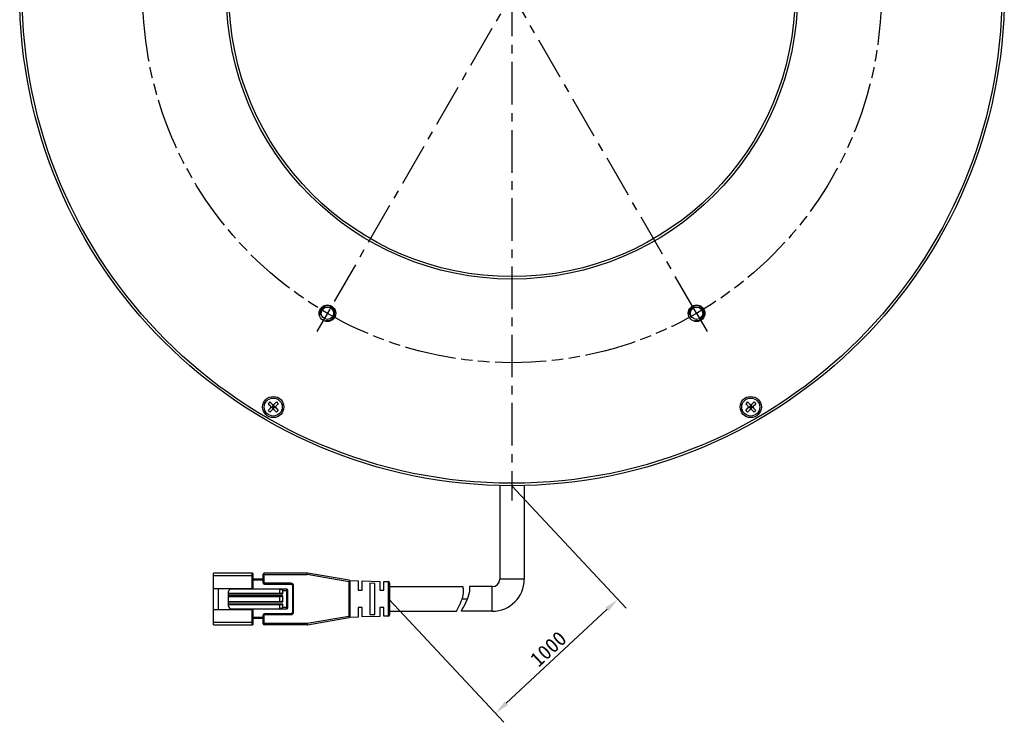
# Model space of a CAD drawing. Header units: millimetres. Extents: x 39 to 258, y -9 to 304.
# Tile 1 of 4: x 42 to 242, y -9 to 134. Entities that reach past the tile are written whole.
import ezdxf

# ---------------------------------------------------------------- set-up
doc = ezdxf.new("R2010")
doc.units = ezdxf.units.MM
doc.header["$LTSCALE"] = 23.1
doc.header["$PDMODE"] = 3
doc.header["$PDSIZE"] = 8
doc.linetypes.add('CENTER', pattern=[0.6, 0.375, -0.075, 0.075, -0.075])
doc.linetypes.add('PHANTOM', pattern=[0.8, 0.45, -0.05, 0.1, -0.05, 0.1, -0.05])
doc.layers.get('0').update_dxf_attribs({"linetype": 'CONTINUOUS'})
doc.layers.get('Defpoints').update_dxf_attribs({"linetype": 'CONTINUOUS'})
for name, color, linetype in [('00_COMPONENTS', 7, 'CONTINUOUS'), ('03_ALL_AXES', 7, 'CONTINUOUS'), ('07_ALL_HOLES', 7, 'CONTINUOUS'), ('51__DRAFT_DIMS', 7, 'CONTINUOUS')]:
    doc.layers.add(name, color=color, linetype=linetype)
doc.styles.get("Standard").update_dxf_attribs({"font": 'simfang.ttf'})
doc.dimstyles.new('DIMSTYLE_3', dxfattribs={"dimtxt": 3, "dimasz": 3, "dimexe": 2.5, "dimexo": 0.5, "dimgap": 0.75, "dimtad": 1, "dimdsep": 46, "dimtxsty": 'STANDARD', "dimblk": '_FILLED', "dimblk1": '_FILLED', "dimblk2": '_FILLED', "dimcen": 0.09, "dimclrt": 3, "dimazin": 2, "dimtp": 0.2, "dimtm": 0.2, "dimtfac": 1, "dimtofl": 0, "dimtmove": 0, "dimatfit": 3, "dimldrblk": '_FILLED', "dimfxl": 1, "dimtolj": 1, "dimarcsym": 0})
doc.dimstyles.new('DIMSTYLE_6', dxfattribs={"dimtxt": 3, "dimasz": 3, "dimexe": 2.5, "dimexo": 0.5, "dimtad": 1, "dimdsep": 46, "dimtxsty": 'STANDARD', "dimblk": '_FILLED', "dimblk1": '_FILLED', "dimblk2": '_FILLED', "dimcen": 0.09, "dimclrt": 3, "dimazin": 2, "dimtp": 0.01, "dimtm": 0.01, "dimtfac": 1, "dimtofl": 0, "dimtmove": 0, "dimatfit": 1, "dimldrblk": '_FILLED', "dimfxl": 1, "dimtolj": 1, "dimarcsym": 0})

# ---------------------------------------------------------------- blocks, each defined once
blk = doc.blocks.new('_FILLED')
at = {"color": 0, "linetype": 'ByBlock'}
blk.add_solid([(0, 0), (-1, 0.167), (-1, -0.167)], dxfattribs=at)
blk = doc.blocks.new('*D6')
at = {"color": 4}
for p, q in [((92.91, 241.24), (79.3, 241.24)), ((96.41, 241.24), (92.91, 241.24)), ((111.56, 207.53), (96.41, 241.24))]:
    blk.add_line(p, q, dxfattribs=at)
at = {"color": 4, "xscale": 3, "yscale": 3, "zscale": 3, "rotation": 294.2053352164}
blk.add_blockref('_FILLED', (111.56, 207.53), dxfattribs=at)
blk = doc.blocks.new('*D13')
at = {"layer": '51__DRAFT_DIMS', "color": 0, "lineweight": -2}
for p, q in [((142.31, 39.12), (165.53, 14.25)), ((117.45, 15.91), (140.67, -8.96)), ((141.16, -5.09), (161.63, 14.03))]:
    blk.add_line(p, q, dxfattribs=at)
at = {"layer": 'Defpoints', "color": 0}
for p in [(141.97, 39.49), (117.11, 16.28), (163.83, 16.07)]:
    blk.add_point(p, dxfattribs=at)
at = {"layer": '51__DRAFT_DIMS', "color": 0, "linetype": 'ByBlock', "lineweight": -2, "xscale": 3, "yscale": 3, "zscale": 3}
for p, rotation in [((163.83, 16.07), 43.03004363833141), ((138.97, -7.13), 223.0300436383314)]:
    blk.add_blockref('_FILLED', p, dxfattribs=dict(at, rotation=rotation))
at = {"layer": '51__DRAFT_DIMS', "color": 3, "insert": (149.67, 5.96), "char_height": 3, "attachment_point": 5, "rotation": 43.03}
blk.add_mtext('\\A1;1000{}{{\\H0.7x;}{}}', dxfattribs=at)

msp = doc.modelspace()

# ---------------------------------------------------------------- linework, layer by layer
at = {"layer": '00_COMPONENTS', "color": 7}
for p, q in [((93.14034, 56.14138), (92.78679, 55.78782)), ((93.14034, 56.14138), (93.59996, 55.68176)), ((94.02423, 55.68176), (94.48385, 56.14138)), ((94.48385, 56.14138), (94.8374, 55.78782)), ((190.14034, 56.14138), (189.78679, 55.78782)), ((190.14034, 56.14138), (190.59996, 55.68176)), ((191.02423, 55.68176), (191.48385, 56.14138)), ((191.48385, 56.14138), (191.8374, 55.78782)), ((92.78679, 55.78782), (93.24641, 55.3282)), ((92.78679, 54.44432), (93.24641, 54.90394)), ((92.78679, 54.44432), (93.14034, 54.09077)), ((93.14034, 54.09077), (93.59996, 54.55039)), ((93.33428, 55.11607), (94.28991, 55.11607)), ((93.81209, 55.46962), (93.45854, 55.11607)), ((93.45854, 55.11607), (93.81209, 54.76252)), ((93.63532, 55.29285), (93.98887, 54.93929)), ((93.63532, 54.93929), (93.98887, 55.29285)), ((93.81209, 54.63825), (93.81209, 55.59389)), ((93.81209, 55.46962), (94.16565, 55.11607)), ((94.16565, 55.11607), (93.81209, 54.76252)), ((94.02423, 54.55039), (94.48385, 54.09077)), ((94.37778, 55.3282), (94.8374, 55.78782)), ((94.37778, 54.90394), (94.8374, 54.44432)), ((94.8374, 54.44432), (94.48385, 54.09077)), ((189.78679, 55.78782), (190.24641, 55.3282)), ((189.78679, 54.44432), (190.24641, 54.90394)), ((189.78679, 54.44432), (190.14034, 54.09077)), ((190.14034, 54.09077), (190.59996, 54.55039)), ((190.33428, 55.11607), (191.28991, 55.11607)), ((190.81209, 55.46962), (190.45854, 55.11607)), ((190.45854, 55.11607), (190.81209, 54.76252)), ((190.63532, 55.29285), (190.98887, 54.93929)), ((190.63532, 54.93929), (190.98887, 55.29285)), ((190.81209, 54.63825), (190.81209, 55.59389)), ((190.81209, 55.46962), (191.16565, 55.11607)), ((191.16565, 55.11607), (190.81209, 54.76252)), ((191.02423, 54.55039), (191.48385, 54.09077)), ((191.37778, 55.3282), (191.8374, 55.78782)), ((191.37778, 54.90394), (191.8374, 54.44432)), ((191.8374, 54.44432), (191.48385, 54.09077)), ((139.81209, 39.15503), (139.81209, 20.12054)), ((144.81209, 39.15524), (144.81209, 20.12054)), ((89.55235, 21.37054), (81.65235, 21.37054)), ((81.65235, 10.87054), (81.65235, 21.37054)), ((89.75235, 18.24554), (89.75235, 21.17054)), ((91.75235, 20.12054), (89.75235, 20.12054)), ((91.75235, 19.42054), (91.75235, 21.17054)), ((100.72668, 21.37054), (91.95235, 21.37054)), ((109.20332, 19.91347), (100.77767, 21.36617)), ((81.65235, 18.24554), (89.75235, 18.24554)), ((82.65235, 18.24554), (82.65235, 13.99554)), ((96.55235, 18.12054), (85.25235, 18.12054)), ((88.65235, 18.12054), (88.65235, 18.24554)), ((92.05235, 19.12054), (97.45235, 19.12054)), ((95.15235, 18.12054), (95.15235, 18.10338)), ((95.15235, 17.27054), (95.15235, 18.10338)), ((97.75235, 18.82054), (97.75235, 13.42054)), ((109.30669, 19.87509), (111.05235, 19.82054)), ((109.45235, 12.62323), (109.45235, 19.61784)), ((111.05235, 19.82054), (111.05235, 17.87066)), ((111.85235, 19.79554), (115.45235, 19.68304)), ((111.85235, 17.87054), (111.85235, 19.79554)), ((113.45235, 19.29499), (113.45235, 12.94608)), ((114.45236, 19.25926), (113.45236, 19.29499)), ((114.45235, 12.98166), (114.45235, 19.25926)), ((115.45235, 19.68304), (115.45235, 17.87067)), ((116.25196, 19.65805), (117.16172, 19.62962)), ((116.25196, 17.87054), (116.25196, 19.65805)), ((117.45235, 19.32989), (117.45235, 12.91118)), ((117.45235, 18.62054), (132.34353, 18.62054)), ((138.31209, 18.62054), (133.6776, 18.62054)), ((84.75235, 14.62054), (84.75235, 17.62054)), ((84.75235, 17.27054), (95.45235, 17.27054)), ((84.75235, 16.62054), (95.45235, 16.62054)), ((95.15235, 15.62054), (95.15235, 16.62054)), ((95.75235, 17.17054), (95.75235, 17.82054)), ((95.75235, 15.52054), (95.75235, 16.72054)), ((96.75235, 14.32054), (96.75235, 17.92054)), ((111.05236, 17.87054), (111.85235, 17.87054)), ((115.45236, 17.87054), (116.25196, 17.87054)), ((84.75235, 15.62054), (95.45235, 15.62054)), ((84.75235, 14.97054), (95.45235, 14.97054)), ((85.25235, 14.12054), (96.55235, 14.12054)), ((88.65235, 13.99554), (88.65235, 14.12054)), ((95.15235, 14.12054), (95.15235, 14.97054)), ((95.75235, 14.42054), (95.75235, 15.07054)), ((111.05235, 14.37054), (111.05235, 12.42054)), ((111.85236, 14.37054), (111.05236, 14.37054)), ((111.85235, 12.44554), (111.85235, 14.37041)), ((116.25197, 14.37054), (115.45235, 14.37054)), ((115.45235, 14.37054), (115.45235, 12.55804)), ((116.25196, 12.58302), (116.25196, 14.3704)), ((81.65235, 13.99554), (89.75235, 13.99554)), ((89.75235, 11.07054), (89.75235, 13.99554)), ((91.75235, 12.12054), (89.75235, 12.12054)), ((91.75235, 11.07054), (91.75235, 12.82054)), ((97.45235, 13.12054), (92.05235, 13.12054)), ((100.77765, 10.8749), (109.20332, 12.3276)), ((111.05235, 12.42054), (109.30671, 12.36598)), ((115.45235, 12.55804), (111.85235, 12.44554)), ((113.45236, 12.94608), (114.45236, 12.98166)), ((117.16172, 12.61145), (116.25196, 12.58302)), ((117.45235, 13.62054), (131.02288, 13.62054)), ((138.31209, 13.62054), (131.96597, 13.62054)), ((81.65235, 10.87054), (89.55235, 10.87054)), ((100.72665, 10.87054), (91.95235, 10.87054))]:
    msp.add_line(p, q, dxfattribs=at)
at = {"layer": '00_COMPONENTS', "color": 4}
for p, q in [((81.65235, 20.87054), (89.75235, 20.87054)), ((89.55235, 18.24554), (89.55235, 21.37054)), ((91.75235, 21.07054), (100.72668, 21.07054)), ((91.95235, 19.42054), (91.95235, 21.37054)), ((100.72668, 21.37054), (100.72668, 21.07054)), ((100.72668, 21.07054), (100.77767, 21.36617)), ((109.15235, 19.61783), (100.72668, 21.07054)), ((144.81209, 20.12054), (139.81209, 20.12054)), ((91.75235, 19.92054), (89.75235, 19.92054)), ((91.75235, 19.42054), (91.95235, 19.42054)), ((97.45235, 19.32054), (92.05235, 19.32054)), ((92.05235, 19.32054), (92.05235, 19.12054)), ((96.55235, 14.12054), (96.55235, 18.12054)), ((97.45235, 19.32054), (97.45235, 19.12054)), ((97.95235, 18.82054), (97.75235, 18.82054)), ((97.95235, 13.42054), (97.95235, 18.82054)), ((109.20332, 19.91347), (109.15235, 19.61783)), ((109.15235, 19.61783), (109.45235, 19.61784)), ((109.15235, 19.61783), (109.15235, 12.62324)), ((117.16172, 19.62962), (117.16172, 12.61145)), ((138.31209, 13.62054), (138.31209, 18.62054)), ((84.75235, 17.17054), (95.75235, 17.17054)), ((95.75235, 16.72054), (84.75235, 16.72054)), ((95.75235, 17.82054), (96.75235, 17.82054)), ((132.18292, 16.12054), (133.22699, 16.12054)), ((84.75235, 15.52054), (95.75235, 15.52054)), ((95.75235, 15.07054), (84.75235, 15.07054)), ((95.75235, 14.42054), (96.75235, 14.42054)), ((89.55235, 10.87054), (89.55235, 13.99554)), ((91.75235, 12.32054), (89.75235, 12.32054)), ((91.95235, 12.82054), (91.75235, 12.82054)), ((91.95235, 10.87054), (91.95235, 12.82054)), ((92.05235, 13.12054), (92.05235, 12.92054)), ((92.05235, 12.92054), (97.45235, 12.92054)), ((97.45235, 12.92054), (97.45235, 13.12054)), ((97.95235, 13.42054), (97.75235, 13.42054)), ((100.72668, 11.17054), (109.15235, 12.62324)), ((109.45235, 12.62324), (109.15235, 12.62324)), ((109.15235, 12.62324), (109.20332, 12.3276)), ((81.65235, 11.37054), (89.75235, 11.37054)), ((91.75235, 11.17054), (100.72668, 11.17054)), ((100.72667, 11.02045), (100.72665, 10.87054)), ((100.72668, 11.17054), (100.72667, 11.02045)), ((100.77765, 10.8749), (100.72668, 11.17054))]:
    msp.add_line(p, q, dxfattribs=at)
at = {"layer": '00_COMPONENTS', "color": 7}
for centre, radius in [((142.31209, 139.12054), 100), ((142.31209, 139.12054), 99.5), ((142.31209, 139.12054), 58), ((142.31209, 139.12054), 57.5), ((104.81209, 74.16863), 1.7), ((104.81209, 74.16863), 1.25), ((179.81209, 74.16863), 1.7), ((179.81209, 74.16863), 1.25), ((93.81209, 55.11607), 2.15), ((93.81209, 55.11607), 1.825), ((190.81209, 55.11607), 2.15), ((190.81209, 55.11607), 1.825)]:
    msp.add_circle(centre, radius, dxfattribs=at)
at = {"layer": '00_COMPONENTS', "color": 4}
for centre, radius, start, end in [((104.81209, 74.16863), 1.5, 255, 195), ((179.81209, 74.16863), 1.5, 255, 195), ((92.05235, 19.42054), 0.1, 180, 270), ((97.45235, 18.82054), 0.49999, 0, 89.9999997), ((92.05235, 12.82054), 0.1, 90, 180), ((97.45235, 13.42054), 0.49999, 270, 359.9999997)]:
    msp.add_arc(centre, radius, start, end, dxfattribs=at)
at = {"layer": '00_COMPONENTS', "color": 7}
for centre, radius, start, end in [((93.03428, 55.11607), 0.3, 315, 45), ((93.81209, 55.89389), 0.3, 225, 315), ((93.81209, 54.33825), 0.3, 45, 135), ((94.58991, 55.11607), 0.3, 135, 225), ((190.03428, 55.11607), 0.3, 315, 45), ((190.81209, 55.89389), 0.3, 225, 315), ((190.81209, 54.33825), 0.3, 45, 135), ((191.58991, 55.11607), 0.3, 135, 225), ((89.55235, 21.17054), 0.2, 359.9998736, 89.9999992), ((91.95235, 21.17054), 0.2, 90, 179.9999991), ((100.72668, 21.07054), 0.3, 80.2090251, 90.0001031), ((138.31209, 20.12054), 6.5, 270, 360), ((138.31209, 20.12054), 1.5, 270, 360), ((85.25235, 17.62054), 0.5, 90, 180), ((92.05235, 19.42054), 0.3, 180.0000011, 269.9999993), ((94.89205, 15.89126), 2.22738, 81.7052966, 83.2889845), ((96.55235, 17.92054), 0.2, 0, 89.9999992), ((97.45235, 18.82054), 0.3, 0.0000008, 89.9999999), ((109.15235, 19.61783), 0.3, 0.0062155, 80.2176628), ((117.15235, 19.32976), 0.3, 0.0527126, 88.2099508), ((85.25235, 14.62054), 0.5, 180, 269.9999997), ((96.55235, 14.32054), 0.2, 270.0000001, 359.9999997), ((92.05235, 12.82054), 0.3, 90.000001, 179.9999991), ((97.45235, 13.42054), 0.3, 270.0000008, 359.9999999), ((109.15235, 12.62324), 0.3, 279.7867878, 359.999999), ((117.15235, 12.91131), 0.3, 271.7900492, 359.9472874), ((89.55235, 11.07054), 0.2, 270.0000001, 0.0001264), ((91.95235, 11.07054), 0.2, 180.0000001, 270), ((100.72668, 11.17054), 0.3, 269.9914321, 279.7825102)]:
    msp.add_arc(centre, radius, start, end, dxfattribs=at)
for centre, start_param, end_param in [((95.45235, 17.17054), 0.000000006, 1.570796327), ((95.45235, 16.72054), -1.570796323, 0), ((95.45235, 15.52054), 0, 1.570796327), ((95.45235, 15.07054), -1.570796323, 0)]:
    msp.add_ellipse(centre, major_axis=(0.3, 0), ratio=0.333333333, start_param=start_param, end_param=end_param, dxfattribs=at)
for points, knots in [([(95.21339, 18.09534), (95.26557, 18.08772), (95.36952, 18.06864), (95.49693, 18.03246), (95.59501, 17.99171), (95.66498, 17.95262), (95.7172, 17.90857), (95.74631, 17.86198), (95.75235, 17.83432), (95.75235, 17.82054)], [0, 0, 0, 0, 0.247503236, 0.495508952, 0.619999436, 0.745055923, 0.871163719, 0.93528426, 1, 1, 1, 1]), ([(131.02288, 13.62054), (131.59665, 14.69161), (132.49889, 16.42342), (132.51066, 18.06778), (132.34353, 18.62054)], [0, 0, 0, 0, 0.648671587, 1, 1, 1, 1]), ([(133.6776, 18.62054), (133.74309, 18.21223), (133.63516, 16.5923), (132.60269, 14.8107), (131.96597, 13.62054)], [0, 0, 0, 0, 0.265043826, 1, 1, 1, 1]), ([(95.75235, 14.42054), (95.75235, 14.40543), (95.74503, 14.37514), (95.71943, 14.33765), (95.68699, 14.30695), (95.63903, 14.2729), (95.57384, 14.23942), (95.46511, 14.19809), (95.32431, 14.1623), (95.20979, 14.14446), (95.15235, 14.13769)], [0, 0, 0, 0, 0.064660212, 0.128693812, 0.192057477, 0.25497255, 0.379941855, 0.504393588, 0.752416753, 1, 1, 1, 1])]:
    msp.add_open_spline(points, degree=3, knots=knots, dxfattribs=at)
at = {"layer": '03_ALL_AXES', "color": 1, "linetype": 'CENTER'}
msp.add_line((142.31209, 139.12054), (142.31209, 36.12054), dxfattribs=at)
at = {"layer": '07_ALL_HOLES', "color": 1, "linetype": 'CENTER'}
for p, q in [((179.81209, 204.07244), (104.81553, 74.17459)), ((179.81209, 74.16863), (106.93709, 200.39183)), ((104.81209, 74.16863), (102.68709, 70.48802)), ((104.81209, 74.16863), (104.81553, 74.17459)), ((179.81209, 74.16863), (181.93709, 70.48802))]:
    msp.add_line(p, q, dxfattribs=at)
at = {"layer": '07_ALL_HOLES', "color": 1, "linetype": 'PHANTOM'}
msp.add_circle((142.31209, 139.12054), 75, dxfattribs=at)

# ---------------------------------------------------------------- dimensions: what is measured, and where the dimension line sits
at = {"color": 4}
dim = msp.add_diameter_dim_2p(p1=(111.5615, 207.52668), p2=(173.06269, 70.71439), text='%%c<>', dimstyle='DIMSTYLE_6', override={"dimtih": 1, "dimtoh": 1, "dimpost": '<>'}, dxfattribs=at)
dim.commit()
dim.dimension.update_dxf_attribs({"geometry": '*D6', "text_midpoint": (80.798, 241.98773), "dimtype": 163})
at = {"layer": '51__DRAFT_DIMS', "color": 4}
dim = msp.add_linear_dim(base=(163.82577, 16.07418), p1=(117.11116, 16.27956), p2=(141.9709, 39.48603), angle=43.0300436, text='1000{}{{\\H0.7x;}{}}', dimstyle='DIMSTYLE_3', override={"dimdec": 4, "dimtxsty": 'STANDARD'}, dxfattribs=at)
dim.commit()
dim.dimension.update_dxf_attribs({"geometry": '*D13', "text_midpoint": (151.21835, 4.30521), "dimtype": 161})

doc.saveas('drawing.dxf')
